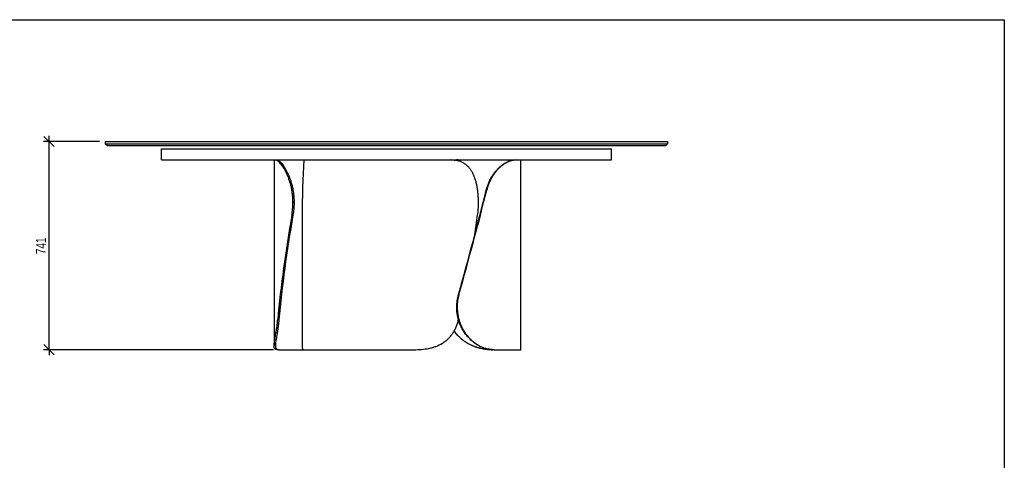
# Model space of a CAD drawing. Header units: millimetres. Extents: x 5 to 292, y 5 to 205.
# Tile 3 of 3: x 117 to 292, y 127 to 205. Entities that reach past the tile are written whole.
import ezdxf

# ---------------------------------------------------------------- set-up
doc = ezdxf.new("R2010")
doc.units = ezdxf.units.MM
doc.layers.add('FORMAT', color=7, linetype='Continuous')
doc.styles.add('SLDTEXTSTYLE1', font='TXT', dxfattribs={"width": 0.75})
doc.dimstyles.new('SLDDIMSTYLE0', dxfattribs={"dimtxt": 1.8, "dimasz": 1.8, "dimexe": 0, "dimexo": 0.0625, "dimgap": 0.45, "dimtad": 1, "dimlfac": 20, "dimrnd": 1e-09, "dimzin": 12, "dimdsep": 46, "dimtxsty": 'SLDTEXTSTYLE1', "dimblk1": 'OBLIQUE', "dimblk2": 'OBLIQUE', "dimsah": 1, "dimcen": 0.09, "dimadec": 0, "dimazin": 3, "dimtfac": 1, "dimtmove": 0, "dimatfit": 0, "dimldrblk": 'OBLIQUE', "dimfxl": 0, "dimfrac": 2, "dimtolj": 1, "dimtzin": 12, "dimarcsym": 0})

# ---------------------------------------------------------------- blocks, each defined once
blk = doc.blocks.new('_Oblique')
at = {"color": 0, "linetype": 'ByBlock', "lineweight": -2}
blk.add_line((-0.5, -0.5), (0.5, 0.5), dxfattribs=at)
blk = doc.blocks.new('_D')
at = {"layer": 'FORMAT', "color": 7}
for p, q in [((122.13, 183.35), (122.13, 184.35)), ((131.13, 183.35), (121.13, 183.35)), ((122.13, 146.3), (122.13, 183.35)), ((162.04, 146.3), (121.13, 146.3)), ((122.13, 146.3), (122.13, 145.3))]:
    blk.add_line(p, q, dxfattribs=at)
at = {"layer": 'FORMAT', "color": 7, "xscale": 1.8, "yscale": 1.8}
for p, rotation in [((122.13, 183.35), 270.0000000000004), ((122.13, 146.3), 90.0000000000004)]:
    blk.add_blockref('_Oblique', p, dxfattribs=dict(at, rotation=rotation))
at = {"layer": 'FORMAT', "color": 7, "insert": (119.81, 163.27), "char_height": 1.8, "attachment_point": 1, "rotation": 90, "style": 'SLDTEXTSTYLE1'}
blk.add_mtext('741', dxfattribs=at)

msp = doc.modelspace()

# ---------------------------------------------------------------- linework, layer by layer
at = {"color": 7, "linetype": 'Continuous', "lineweight": 25}
for p, q in [((132.13351, 183.34683), (232.13351, 183.34683)), ((132.13351, 183.34683), (132.13351, 182.94683)), ((132.13351, 182.94683), (232.13351, 182.94683)), ((132.53351, 182.54683), (132.13351, 182.94683)), ((231.73351, 182.54683), (132.53351, 182.54683)), ((232.13351, 182.94683), (231.73351, 182.54683)), ((232.13351, 183.34683), (232.13351, 182.94683)), ((142.13351, 180.04683), (142.13351, 182.04683)), ((142.13351, 182.04683), (222.13351, 182.04683)), ((222.13351, 180.04683), (222.13351, 182.04683)), ((142.13351, 180.04683), (174.62688, 180.04683)), ((162.13351, 180.04683), (162.13351, 146.96614)), ((174.62688, 180.04683), (192.64014, 180.04683)), ((192.64014, 180.04683), (222.13351, 180.04683)), ((206.03351, 146.29683), (206.03351, 180.04683)), ((199.97058, 174.70194), (199.88644, 174.70194)), ((165.69676, 172.54683), (165.49773, 172.54683)), ((165.49773, 172.3976), (165.49773, 172.54683)), ((165.49773, 172.3976), (165.69676, 172.3976)), ((165.69676, 172.3976), (165.69676, 172.54683)), ((198.48877, 172.3976), (198.48877, 172.54683)), ((165.5078, 170.24249), (165.30873, 170.24249)), ((167.13351, 170.02225), (167.13351, 146.92677)), ((194.93522, 156.10118), (195.01374, 156.10118)), ((194.71438, 153.94607), (194.63588, 153.94607)), ((194.63588, 153.79683), (194.63588, 153.94607)), ((194.63588, 153.79683), (194.71438, 153.79683)), ((194.71438, 153.79683), (194.71438, 153.94607)), ((162.79684, 151.64172), (163.01018, 151.64172)), ((163.04179, 146.29683), (162.71092, 146.29683)), ((163.04179, 146.29683), (167.44975, 146.29683)), ((167.44975, 146.29683), (186.99573, 146.29683)), ((201.08483, 146.29683), (201.02484, 146.29683)), ((201.26892, 146.29683), (201.18062, 146.29683)), ((201.26892, 146.29683), (206.03351, 146.29683))]:
    msp.add_line(p, q, dxfattribs=at)
for centre, major_axis, ratio, start_param, end_param in [((183.63351, 155.04683), (-4.89621, 54.9821), 0.286580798, 1.073419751, 1.269519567), ((189.53351, 155.04683), (15.5509, 54.14974), 0.087075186, 4.756856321, 5.108729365), ((189.53351, 155.04683), (15.79014, 54.98281), 0.087075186, 4.756561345, 5.102836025), ((178.63351, 171.29683), (10.55715, 54.94601), 0.230782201, 1.634280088, 1.980554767), ((178.63351, 171.29683), (10.39719, 54.11349), 0.230782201, 1.634575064, 1.986448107), ((183.63351, 171.29683), (7.73007, 54.96177), 0.265225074, 4.66616775, 4.730503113)]:
    msp.add_ellipse(centre, major_axis=major_axis, ratio=ratio, start_param=start_param, end_param=end_param, dxfattribs=at)
for points, knots in [([(165.49773, 172.54683), (165.49773, 172.80018), (165.48997, 173.05135), (165.45962, 173.54949), (165.43703, 173.79646), (165.37748, 174.28622), (165.34053, 174.52902), (165.28556, 174.82983), (165.27412, 174.88986), (165.25038, 175.00964), (165.23806, 175.06944), (165.20002, 175.2474), (165.17314, 175.36447), (165.08826, 175.71106), (165.026, 175.93596), (164.8914, 176.37365), (164.81905, 176.58642), (164.70381, 176.89634), (164.66428, 176.9981), (164.6034, 177.14839), (164.58282, 177.19814), (164.54125, 177.29661), (164.5203, 177.34523), (164.41485, 177.58523), (164.32813, 177.76745), (164.15167, 178.11286), (164.06191, 178.27606), (163.8809, 178.58347), (163.78963, 178.72767), (163.67556, 178.89577), (163.6528, 178.92871), (163.60756, 178.99299), (163.58506, 179.02437), (163.51795, 179.11629), (163.47372, 179.17459), (163.34284, 179.34077), (163.25797, 179.43995), (163.09424, 179.61592), (163.01537, 179.6927), (162.90249, 179.79127), (162.86569, 179.82139), (162.79476, 179.87561), (162.76054, 179.89977), (162.66168, 179.96378), (162.60084, 179.99514), (162.48968, 180.03667), (162.43936, 180.04683), (162.3945, 180.04683)], [0, 0, 0, 0, 0.0625, 0.0625, 0.125, 0.125, 0.1875, 0.1875, 0.203125, 0.203125, 0.21875, 0.21875, 0.25, 0.25, 0.3125, 0.3125, 0.375, 0.375, 0.40625, 0.40625, 0.421875, 0.421875, 0.4375, 0.4375, 0.5, 0.5, 0.5625, 0.5625, 0.625, 0.625, 0.640625, 0.640625, 0.65625, 0.65625, 0.6875, 0.6875, 0.75, 0.75, 0.8125, 0.8125, 0.84375, 0.84375, 0.875, 0.875, 0.9375, 0.9375, 1, 1, 1, 1]), ([(162.61839, 180.04683), (162.66131, 180.04683), (162.70974, 180.03675), (162.81712, 179.99565), (162.87608, 179.96463), (163.00406, 179.88044), (163.07308, 179.82727), (163.16537, 179.74585), (163.18413, 179.72882), (163.22224, 179.69322), (163.24159, 179.67465), (163.30016, 179.61696), (163.34, 179.57575), (163.46167, 179.44387), (163.54564, 179.34498), (163.71791, 179.12491), (163.80622, 179.00374), (163.94089, 178.80465), (163.98615, 178.73539), (164.05445, 178.62704), (164.07733, 178.59012), (164.12298, 178.51509), (164.14576, 178.477), (164.25935, 178.28369), (164.34922, 178.11992), (164.52543, 177.77444), (164.61178, 177.59273), (164.73748, 177.3066), (164.77874, 177.20896), (164.83952, 177.05904), (164.8596, 177.0085), (164.89934, 176.90624), (164.91902, 176.85451), (165.01581, 176.59444), (165.08854, 176.38064), (165.22358, 175.9419), (165.28589, 175.71696), (165.39897, 175.25594), (165.44974, 175.01987), (165.50517, 174.7176), (165.51585, 174.65683), (165.53627, 174.53521), (165.54603, 174.47428), (165.57396, 174.29113), (165.59078, 174.16857), (165.63577, 173.79947), (165.65849, 173.55155), (165.68899, 173.052), (165.69676, 172.80037), (165.69676, 172.54683)], [0, 0, 0, 0, 0.0625, 0.0625, 0.125, 0.125, 0.1875, 0.1875, 0.203125, 0.203125, 0.21875, 0.21875, 0.25, 0.25, 0.3125, 0.3125, 0.375, 0.375, 0.40625, 0.40625, 0.421875, 0.421875, 0.4375, 0.4375, 0.5, 0.5, 0.5625, 0.5625, 0.59375, 0.59375, 0.609375, 0.609375, 0.625, 0.625, 0.6875, 0.6875, 0.75, 0.75, 0.8125, 0.8125, 0.828125, 0.828125, 0.84375, 0.84375, 0.875, 0.875, 0.9375, 0.9375, 1, 1, 1, 1]), ([(198.48877, 172.54683), (198.48877, 172.80018), (198.48321, 173.05135), (198.46121, 173.54949), (198.44477, 173.79646), (198.4006, 174.28622), (198.37288, 174.52902), (198.33054, 174.82983), (198.32168, 174.88986), (198.30318, 175.00964), (198.29352, 175.06944), (198.26348, 175.2474), (198.24201, 175.36447), (198.17311, 175.71106), (198.12122, 175.93596), (198.00455, 176.37365), (197.93977, 176.58642), (197.83177, 176.89634), (197.79396, 176.9981), (197.73434, 177.14839), (197.71396, 177.19814), (197.6723, 177.29661), (197.65106, 177.34523), (197.54281, 177.58523), (197.44961, 177.76745), (197.24897, 178.11286), (197.14153, 178.27606), (196.911, 178.58347), (196.78792, 178.72767), (196.62313, 178.89577), (196.58969, 178.92871), (196.5221, 178.99299), (196.48791, 179.02437), (196.38412, 179.11629), (196.31333, 179.17459), (196.09603, 179.34077), (195.94462, 179.43995), (195.62805, 179.61592), (195.46289, 179.6927), (195.20419, 179.79127), (195.11595, 179.82139), (194.9375, 179.87561), (194.84712, 179.89977), (194.5725, 179.96378), (194.3848, 179.99514), (194.00006, 180.03667), (193.80301, 180.04683), (193.6012, 180.04683)], [0, 0, 0, 0, 0.0625, 0.0625, 0.125, 0.125, 0.1875, 0.1875, 0.203125, 0.203125, 0.21875, 0.21875, 0.25, 0.25, 0.3125, 0.3125, 0.375, 0.375, 0.40625, 0.40625, 0.421875, 0.421875, 0.4375, 0.4375, 0.5, 0.5, 0.5625, 0.5625, 0.625, 0.625, 0.640625, 0.640625, 0.65625, 0.65625, 0.6875, 0.6875, 0.75, 0.75, 0.8125, 0.8125, 0.84375, 0.84375, 0.875, 0.875, 0.9375, 0.9375, 1, 1, 1, 1]), ([(194.15674, 180.01865), (194.16245, 180.01934), (194.38938, 180.04679), (194.6142, 180.04681), (194.83336, 180.04683)], [0, 0, 0, 0, 0.025175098, 1, 1, 1, 1]), ([(194.87395, 180.04683), (194.67617, 180.04593), (194.44622, 180.04489), (194.21388, 180.01856), (194.18137, 180.01488)], [0, 0, 0, 0, 0.86010243, 1, 1, 1, 1]), ([(199.88644, 174.70194), (199.94314, 174.93044), (200.00805, 175.15317), (200.15303, 175.58749), (200.23311, 175.79908), (200.40748, 176.21119), (200.50178, 176.41171), (200.6281, 176.65532), (200.65379, 176.70369), (200.70599, 176.79972), (200.73251, 176.84737), (200.81282, 176.98841), (200.86752, 177.08021), (201.03481, 177.34905), (201.15057, 177.51958), (201.38907, 177.84389), (201.51181, 177.99767), (201.70012, 178.21606), (201.76359, 178.28681), (201.85972, 178.38988), (201.89196, 178.42377), (201.95644, 178.49024), (201.9887, 178.52284), (202.15, 178.68273), (202.27912, 178.80071), (202.66475, 179.12729), (202.91949, 179.30861), (203.29111, 179.5331), (203.41162, 179.59902), (203.64529, 179.7152), (203.75849, 179.76547), (204.08651, 179.89564), (204.2898, 179.95495), (204.52267, 180.00228), (204.56818, 180.0104), (204.65703, 180.0241), (204.70031, 180.02967), (204.82638, 180.04282), (204.90553, 180.04683), (204.97976, 180.04683)], [0, 0, 0, 0, 0.0625, 0.0625, 0.125, 0.125, 0.1875, 0.1875, 0.203125, 0.203125, 0.21875, 0.21875, 0.25, 0.25, 0.3125, 0.3125, 0.375, 0.375, 0.40625, 0.40625, 0.421875, 0.421875, 0.4375, 0.4375, 0.5, 0.5, 0.625, 0.625, 0.6875, 0.6875, 0.75, 0.75, 0.875, 0.875, 0.90625, 0.90625, 0.9375, 0.9375, 1, 1, 1, 1]), ([(205.11026, 180.04683), (204.95381, 180.04683), (204.77954, 180.03018), (204.39764, 179.95346), (204.18999, 179.89345), (203.855, 179.76136), (203.73942, 179.71029), (203.5902, 179.63637), (203.56012, 179.62108), (203.49949, 179.58944), (203.46891, 179.57309), (203.37676, 179.52255), (203.31485, 179.48694), (203.0032, 179.29895), (202.74714, 179.11694), (202.35944, 178.78884), (202.22961, 178.67027), (202.06737, 178.50946), (202.03489, 178.47663), (201.97027, 178.41001), (201.93812, 178.3762), (201.84215, 178.27328), (201.77881, 178.20267), (201.59099, 177.98481), (201.46868, 177.83155), (201.23117, 177.50866), (201.11597, 177.33903), (200.94958, 177.07183), (200.89518, 176.98063), (200.81534, 176.84056), (200.78902, 176.79332), (200.73699, 176.69774), (200.71125, 176.64934), (200.58485, 176.4059), (200.49059, 176.20567), (200.31641, 175.7945), (200.23648, 175.58356), (200.09184, 175.1509), (200.02712, 174.9292), (199.97058, 174.70194)], [0, 0, 0, 0, 0.125, 0.125, 0.25, 0.25, 0.3125, 0.3125, 0.328125, 0.328125, 0.34375, 0.34375, 0.375, 0.375, 0.5, 0.5, 0.5625, 0.5625, 0.578125, 0.578125, 0.59375, 0.59375, 0.625, 0.625, 0.6875, 0.6875, 0.75, 0.75, 0.78125, 0.78125, 0.796875, 0.796875, 0.8125, 0.8125, 0.875, 0.875, 0.9375, 0.9375, 1, 1, 1, 1]), ([(165.30873, 170.24249), (165.37093, 170.59394), (165.41807, 170.94931), (165.48147, 171.66768), (165.49773, 172.03068), (165.49773, 172.3976)], [0, 0, 0, 0, 0.5, 0.5, 1, 1, 1, 1]), ([(165.69676, 172.3976), (165.69676, 172.03068), (165.6805, 171.66768), (165.61711, 170.94931), (165.56997, 170.59394), (165.5078, 170.24249)], [0, 0, 0, 0, 0.5, 0.5, 1, 1, 1, 1]), ([(198.34837, 170.24249), (198.39608, 170.59394), (198.43082, 170.94931), (198.47717, 171.66768), (198.48877, 172.03068), (198.48877, 172.3976)], [0, 0, 0, 0, 0.5, 0.5, 1, 1, 1, 1]), ([(194.63588, 153.94607), (194.63588, 154.31299), (194.66133, 154.67598), (194.76127, 155.39435), (194.83577, 155.74973), (194.93522, 156.10118)], [0, 0, 0, 0, 0.5, 0.5, 1, 1, 1, 1]), ([(195.01374, 156.10118), (194.91427, 155.74973), (194.83977, 155.39435), (194.73983, 154.67598), (194.71438, 154.31299), (194.71438, 153.94607)], [0, 0, 0, 0, 0.5, 0.5, 1, 1, 1, 1]), ([(201.18062, 146.29683), (201.00397, 146.29683), (200.82439, 146.30692), (200.45981, 146.34802), (200.2748, 146.37904), (199.89975, 146.46323), (199.70972, 146.5164), (199.46932, 146.59781), (199.4211, 146.61485), (199.32438, 146.65045), (199.27589, 146.66902), (199.1309, 146.72671), (199.03459, 146.76792), (198.74691, 146.89979), (198.55675, 146.99869), (198.18058, 147.21875), (197.99458, 147.33992), (197.71949, 147.53902), (197.62845, 147.60828), (197.493, 147.71663), (197.44796, 147.75355), (197.35867, 147.82857), (197.31442, 147.86666), (197.09521, 148.05997), (196.92632, 148.22375), (196.60202, 148.56923), (196.44662, 148.75094), (196.22432, 149.03707), (196.15202, 149.13471), (196.04639, 149.28462), (196.01165, 149.33517), (195.94313, 149.43742), (195.90934, 149.48915), (195.74379, 149.74922), (195.62139, 149.96302), (195.39662, 150.40176), (195.29425, 150.6267), (195.11005, 151.08772), (195.02822, 151.3238), (194.93941, 151.62607), (194.92234, 151.68683), (194.88973, 151.80846), (194.87417, 151.86939), (194.82971, 152.05253), (194.80303, 152.1751), (194.73178, 152.54419), (194.69601, 152.79211), (194.64806, 153.29166), (194.63588, 153.54329), (194.63588, 153.79683)], [0, 0, 0, 0, 0.0625, 0.0625, 0.125, 0.125, 0.1875, 0.1875, 0.203125, 0.203125, 0.21875, 0.21875, 0.25, 0.25, 0.3125, 0.3125, 0.375, 0.375, 0.40625, 0.40625, 0.421875, 0.421875, 0.4375, 0.4375, 0.5, 0.5, 0.5625, 0.5625, 0.59375, 0.59375, 0.609375, 0.609375, 0.625, 0.625, 0.6875, 0.6875, 0.75, 0.75, 0.8125, 0.8125, 0.828125, 0.828125, 0.84375, 0.84375, 0.875, 0.875, 0.9375, 0.9375, 1, 1, 1, 1]), ([(194.71438, 153.79683), (194.71438, 153.54349), (194.72654, 153.29232), (194.77427, 152.79417), (194.80984, 152.5472), (194.90411, 152.05744), (194.96281, 151.81465), (195.05083, 151.51384), (195.06917, 151.45381), (195.10733, 151.33402), (195.12717, 151.27423), (195.18855, 151.09627), (195.23208, 150.9792), (195.37023, 150.63261), (195.47242, 150.4077), (195.69621, 149.97002), (195.81781, 149.75724), (196.01455, 149.44732), (196.08253, 149.34556), (196.1881, 149.19528), (196.22393, 149.14552), (196.29661, 149.04705), (196.33339, 148.99844), (196.51942, 148.75844), (196.67504, 148.57622), (196.99869, 148.2308), (197.16674, 148.0676), (197.51443, 147.7602), (197.69408, 147.61599), (197.92558, 147.44789), (197.97212, 147.41496), (198.06535, 147.35068), (198.11209, 147.31929), (198.25263, 147.22738), (198.34676, 147.16908), (198.63029, 147.0029), (198.82081, 146.90371), (199.2039, 146.72775), (199.39647, 146.65097), (199.68626, 146.5524), (199.78321, 146.52227), (199.9754, 146.46806), (200.07084, 146.44389), (200.35513, 146.37989), (200.54196, 146.34852), (200.90984, 146.30699), (201.09091, 146.29683), (201.26892, 146.29683)], [0, 0, 0, 0, 0.0625, 0.0625, 0.125, 0.125, 0.1875, 0.1875, 0.203125, 0.203125, 0.21875, 0.21875, 0.25, 0.25, 0.3125, 0.3125, 0.375, 0.375, 0.40625, 0.40625, 0.421875, 0.421875, 0.4375, 0.4375, 0.5, 0.5, 0.5625, 0.5625, 0.625, 0.625, 0.640625, 0.640625, 0.65625, 0.65625, 0.6875, 0.6875, 0.75, 0.75, 0.8125, 0.8125, 0.84375, 0.84375, 0.875, 0.875, 0.9375, 0.9375, 1, 1, 1, 1]), ([(162.71092, 146.29683), (162.58653, 146.29683), (162.48303, 146.31349), (162.31611, 146.39021), (162.25271, 146.45021), (162.18677, 146.5823), (162.16965, 146.63337), (162.15426, 146.7073), (162.15148, 146.72259), (162.14652, 146.75422), (162.14433, 146.77058), (162.1387, 146.82112), (162.13615, 146.85673), (162.12922, 147.04472), (162.14217, 147.22673), (162.18371, 147.55482), (162.20124, 147.67339), (162.22713, 147.8342), (162.23251, 147.86704), (162.2436, 147.93366), (162.24931, 147.96747), (162.26689, 148.07039), (162.27922, 148.141), (162.31774, 148.35885), (162.34544, 148.51211), (162.40338, 148.835), (162.43361, 149.00464), (162.47974, 149.27184), (162.49524, 149.36303), (162.51856, 149.5031), (162.52634, 149.55034), (162.54189, 149.64592), (162.54967, 149.69432), (162.5883, 149.93777), (162.61841, 150.13799), (162.67572, 150.54916), (162.70293, 150.76011), (162.75324, 151.19276), (162.77635, 151.41447), (162.79684, 151.64172)], [0, 0, 0, 0, 0.125, 0.125, 0.25, 0.25, 0.3125, 0.3125, 0.328125, 0.328125, 0.34375, 0.34375, 0.375, 0.375, 0.5, 0.5, 0.5625, 0.5625, 0.578125, 0.578125, 0.59375, 0.59375, 0.625, 0.625, 0.6875, 0.6875, 0.75, 0.75, 0.78125, 0.78125, 0.796875, 0.796875, 0.8125, 0.8125, 0.875, 0.875, 0.9375, 0.9375, 1, 1, 1, 1]), ([(163.01018, 151.64172), (162.98995, 151.41322), (162.96715, 151.19049), (162.91759, 150.75617), (162.89084, 150.54459), (162.83464, 150.13248), (162.80518, 149.93196), (162.76753, 149.68834), (162.75996, 149.63997), (162.74476, 149.54394), (162.73714, 149.4963), (162.71434, 149.35525), (162.6992, 149.26346), (162.65429, 148.99461), (162.625, 148.82409), (162.56927, 148.49978), (162.54283, 148.346), (162.50651, 148.1276), (162.49496, 148.05685), (162.47863, 147.95378), (162.47335, 147.91989), (162.46318, 147.85342), (162.4583, 147.82083), (162.43491, 147.66094), (162.4195, 147.54295), (162.38485, 147.21638), (162.37716, 147.03506), (162.39497, 146.81056), (162.40573, 146.74464), (162.43712, 146.62846), (162.45775, 146.57819), (162.53487, 146.44803), (162.60655, 146.38871), (162.72286, 146.34139), (162.74746, 146.33327), (162.79937, 146.31957), (162.82665, 146.31399), (162.91227, 146.30085), (162.97446, 146.29683), (163.04179, 146.29683)], [0, 0, 0, 0, 0.0625, 0.0625, 0.125, 0.125, 0.1875, 0.1875, 0.203125, 0.203125, 0.21875, 0.21875, 0.25, 0.25, 0.3125, 0.3125, 0.375, 0.375, 0.40625, 0.40625, 0.421875, 0.421875, 0.4375, 0.4375, 0.5, 0.5, 0.625, 0.625, 0.6875, 0.6875, 0.75, 0.75, 0.875, 0.875, 0.90625, 0.90625, 0.9375, 0.9375, 1, 1, 1, 1]), ([(186.99573, 146.29683), (187.46013, 146.29683), (187.916, 146.31349), (188.81005, 146.39021), (189.24825, 146.45021), (189.89148, 146.5823), (190.10354, 146.63337), (190.36557, 146.7073), (190.41782, 146.72259), (190.52202, 146.75422), (190.57402, 146.77058), (190.72905, 146.82112), (190.83103, 146.85673), (191.33411, 147.04472), (191.71477, 147.22673), (192.25272, 147.55482), (192.42651, 147.67339), (192.63672, 147.8342), (192.67846, 147.86704), (192.76081, 147.93366), (192.80146, 147.96747), (192.92183, 148.07039), (192.99999, 148.141), (193.22837, 148.35885), (193.3725, 148.51211), (193.64511, 148.835), (193.77361, 149.00464), (193.9549, 149.27184), (194.01341, 149.36303), (194.09834, 149.5031), (194.12617, 149.55034), (194.18088, 149.64592), (194.20779, 149.69432), (194.33921, 149.93777), (194.43494, 150.13799), (194.6089, 150.54916), (194.68713, 150.76011), (194.82681, 151.19276), (194.88828, 151.41447), (194.94144, 151.64172)], [0, 0, 0, 0, 0.125, 0.125, 0.25, 0.25, 0.3125, 0.3125, 0.328125, 0.328125, 0.34375, 0.34375, 0.375, 0.375, 0.5, 0.5, 0.5625, 0.5625, 0.578125, 0.578125, 0.59375, 0.59375, 0.625, 0.625, 0.6875, 0.6875, 0.75, 0.75, 0.78125, 0.78125, 0.796875, 0.796875, 0.8125, 0.8125, 0.875, 0.875, 0.9375, 0.9375, 1, 1, 1, 1]), ([(201.02484, 146.29683), (200.83967, 146.29969), (200.46857, 146.30541), (199.88204, 146.35642), (199.27817, 146.44493), (198.66025, 146.57891), (198.06262, 146.75443), (197.49101, 146.96939), (196.95087, 147.2171), (196.41922, 147.50941), (195.90181, 147.84808), (195.40506, 148.23563), (194.93602, 148.67076), (194.51322, 149.12649), (194.27043, 149.45568), (194.15675, 149.60981)], [0, 0, 0, 0, 0.084636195, 0.169623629, 0.254642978, 0.339459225, 0.423951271, 0.496726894, 0.569744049, 0.642722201, 0.715444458, 0.788550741, 0.861970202, 0.935374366, 1, 1, 1, 1]), ([(194.1757, 149.64034), (194.19601, 149.60947), (194.32337, 149.41591), (194.59435, 149.08834), (194.9848, 148.66222), (195.40544, 148.27313), (195.84888, 147.91901), (196.31256, 147.60318), (196.79129, 147.32421), (197.27841, 147.08263), (197.78327, 146.87198), (198.30192, 146.69497), (198.83063, 146.55143), (199.35165, 146.44297), (199.86086, 146.36634), (200.31798, 146.32239), (200.72598, 146.30031), (200.96521, 146.29799), (201.08483, 146.29683)], [0, 0, 0, 0, 0.012266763, 0.076923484, 0.141807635, 0.206701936, 0.271372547, 0.336716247, 0.402255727, 0.46782144, 0.533201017, 0.604260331, 0.675542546, 0.746953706, 0.8183348, 0.889477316, 0.944737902, 1, 1, 1, 1]), ([(167.13371, 146.92677), (167.13364, 146.92481), (167.13061, 146.83633), (167.14185, 146.70243), (167.16975, 146.53893), (167.21637, 146.42675), (167.27637, 146.35151), (167.35234, 146.30527), (167.41728, 146.29965), (167.44975, 146.29683)], [0, 0, 0, 0, 0.004183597, 0.189000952, 0.373825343, 0.528911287, 0.684003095, 0.841997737, 1, 1, 1, 1])]:
    msp.add_open_spline(points, degree=3, knots=knots, dxfattribs=at)
at = {"layer": 'FORMAT', "color": 251, "true_color": 0x484848}
for p, q in [((5, 205), (292, 205)), ((292, 205), (292, 5))]:
    msp.add_line(p, q, dxfattribs=at)

# ---------------------------------------------------------------- dimensions: what is measured, and where the dimension line sits
at = {"layer": 'FORMAT', "color": 7}
dim = msp.add_linear_dim(base=(122.13351, 183.34683), p1=(163.04179, 146.29683), p2=(132.13351, 183.34683), angle=90, dimstyle='SLDDIMSTYLE0', dxfattribs=at)
dim.commit()
dim.dimension.update_dxf_attribs({"geometry": '_D', "text_midpoint": (122.13351, 165.26049), "dimtype": 160})

doc.saveas('drawing.dxf')
